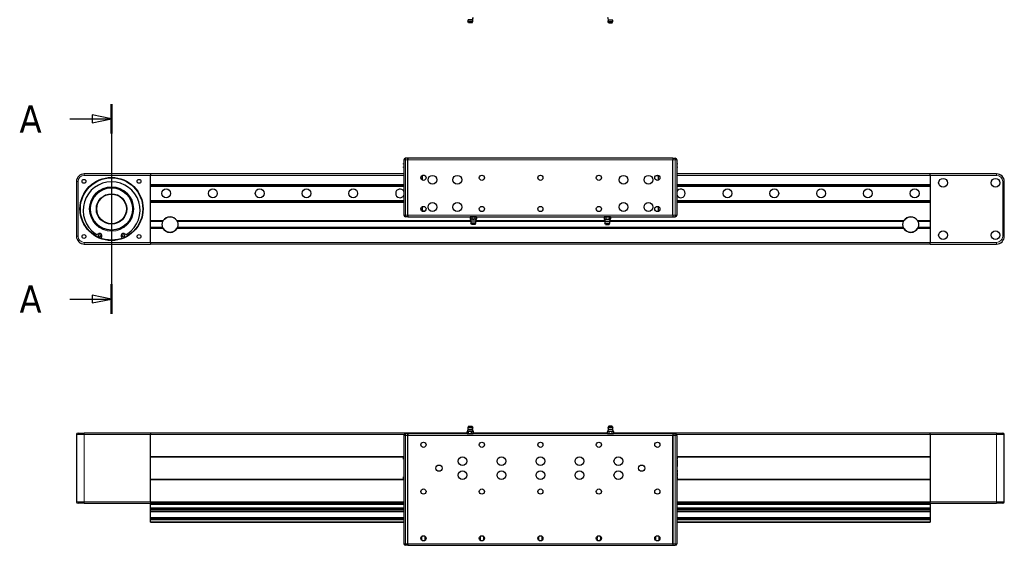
# Model space of a CAD drawing. Header units: millimetres. Extents: x 0 to 4200, y 0 to 2970.
# Tile 4 of 6: x 1301 to 2564, y 1591 to 2266. Entities that reach past the tile are written whole.
import ezdxf

# ---------------------------------------------------------------- set-up
doc = ezdxf.new("R2010")
doc.units = ezdxf.units.MM
doc.header["$LTSCALE"] = 7
for name, color, linetype, lineweight in [('Linea di sezione (ISO)', 7, 'Continuous', 25), ('Visibile (ISO)', 7, 'Continuous', 25), ('Visibile sottile (ISO)', 7, 'Continuous', 13)]:
    doc.layers.add(name, color=color, linetype=linetype, lineweight=lineweight)
doc.styles.add('Etichetta testo (ISO)', font='tahoma.ttf')

# ---------------------------------------------------------------- blocks, each defined once
blk = doc.blocks.new('SezioneConv2d0')
at = {"layer": 'Linea di sezione (ISO)', "linetype": 'Continuous'}
for p, q in [((141.87, 215.71), (141.87, 188.85)), ((136.52, 213.83), (139.37, 213.83)), ((141.87, 213.83), (139.37, 214.33)), ((139.37, 214.33), (139.37, 213.33)), ((139.37, 213.83), (141.87, 213.83)), ((139.37, 213.33), (141.87, 213.83)), ((136.52, 190.73), (139.37, 190.73)), ((141.87, 190.73), (139.37, 191.23)), ((139.37, 191.23), (139.37, 190.23)), ((139.37, 190.73), (141.87, 190.73)), ((139.37, 190.23), (141.87, 190.73))]:
    blk.add_line(p, q, dxfattribs=at)
at = {"layer": 'Linea di sezione (ISO)', "linetype": 'Continuous', "lineweight": 50}
for p, q in [((141.87, 215.71), (141.87, 211.94)), ((141.87, 192.62), (141.87, 188.85))]:
    blk.add_line(p, q, dxfattribs=at)
at = {"layer": 'Linea di sezione (ISO)', "linetype": 'Continuous', "flags": 128}
for points in [[(139.37, 213.33), (141.87, 213.83), (139.37, 214.33), (139.37, 213.33)], [(139.37, 190.23), (141.87, 190.73), (139.37, 191.23), (139.37, 190.23)]]:
    blk.add_lwpolyline(points, dxfattribs=at)
at = {"layer": 'Linea di sezione (ISO)'}
for points in [[(139.37, 213.33), (141.87, 213.83), (139.37, 214.33), (139.37, 213.33)], [(139.37, 190.23), (141.87, 190.73), (139.37, 191.23), (139.37, 190.23)]]:
    blk.add_solid(points, dxfattribs=at)
at = {"layer": 'Linea di sezione (ISO)', "char_height": 3.5, "attachment_point": 7, "style": 'Etichetta testo (ISO)'}
for insert in [(130.07, 212.08), (130.07, 188.98)]:
    blk.add_mtext('A', dxfattribs=dict(at, insert=insert))

msp = doc.modelspace()

# ---------------------------------------------------------------- linework, layer by layer
at = {"layer": 'Visibile (ISO)'}
for p, q in [((1881.9, 2263), (1875.5, 2263)), ((1876.5, 2261.3), (1875.5, 2263)), ((1881.4, 2265.5), (1876.1, 2265.5)), ((1881, 2261.3), (1876.5, 2261.3)), ((1881, 2261.3), (1881.9, 2263)), ((2055.4, 2263), (2061.8, 2263)), ((2056.4, 2261.3), (2055.4, 2263)), ((2056, 2265.5), (2061.3, 2265.5)), ((2056.4, 2261.3), (2060.9, 2261.3)), ((2060.9, 2261.3), (2061.8, 2263)), ((1793.7, 2085.8), (1793.7, 2014.8)), ((1798.7, 2087.8), (1795.7, 2087.8)), ((2138.7, 2087.8), (1798.7, 2087.8)), ((1798.7, 2085.8), (1798.7, 2087.8)), ((1798.7, 2087.8), (1798.7, 2085.8)), ((1798.7, 2014.8), (1798.7, 2085.8)), ((1798.7, 2014.8), (1798.7, 2085.8)), ((2138.7, 2087.8), (2138.7, 2085.8)), ((2138.7, 2087.8), (2141.7, 2087.8)), ((2138.7, 2087.8), (2138.7, 2085.8)), ((2138.7, 2014.8), (2138.7, 2085.8)), ((2138.7, 2014.8), (2138.7, 2085.8)), ((2143.7, 2085.8), (2143.7, 2014.8)), ((1793.7, 2081.3), (1793.2, 2081.3)), ((1793.2, 2080.4), (1793.2, 2081.3)), ((1793.7, 2080.4), (1793.2, 2080.4)), ((1793.7, 2076.7), (1793.2, 2076.7)), ((1793.2, 2075.8), (1793.2, 2076.7)), ((1793.7, 2075.8), (1793.2, 2075.8)), ((2143.7, 2081.3), (2144.2, 2081.3)), ((2143.7, 2080.4), (2144.2, 2080.4)), ((2143.7, 2076.7), (2144.2, 2076.7)), ((2143.7, 2075.8), (2144.2, 2075.8)), ((2144.2, 2081.3), (2144.2, 2080.4)), ((2144.2, 2076.7), (2144.2, 2075.8)), ((1468.7, 2067.8), (1383.7, 2067.8)), ((1468.7, 2067.8), (1468.7, 2065.8)), ((1793.7, 2067.8), (1468.7, 2067.8)), ((1468.7, 2067.8), (1468.7, 2065.8)), ((1468.7, 2054.3), (1468.7, 2065.8)), ((1468.7, 2054.3), (1468.7, 2065.8)), ((1817.3, 2065.8), (1817.3, 2065.8)), ((1820.1, 2065.8), (1817.3, 2065.8)), ((1817.3, 2059.8), (1817.3, 2065.8)), ((2117.3, 2065.8), (2120.1, 2065.8)), ((2120.1, 2065.8), (2120.1, 2065.8)), ((2120.1, 2059.8), (2120.1, 2065.8)), ((2468.7, 2067.8), (2143.7, 2067.8)), ((2468.7, 2065.8), (2468.7, 2067.8)), ((2553.7, 2067.8), (2468.7, 2067.8)), ((2468.7, 2065.8), (2468.7, 2067.8)), ((2468.7, 2065.8), (2468.7, 2054.3)), ((2468.7, 2065.8), (2468.7, 2054.3)), ((1373.7, 2057.8), (1373.7, 1987.8)), ((1468.7, 2054.3), (1793.7, 2054.3)), ((1468.7, 2052.6), (1468.7, 2054.3)), ((1468.7, 2052.6), (1793.7, 2052.6)), ((1468.7, 2052.1), (1468.7, 2052.6)), ((1468.7, 2052.1), (1793.7, 2052.1)), ((1468.7, 2033.5), (1468.7, 2052.1)), ((2143.7, 2054.3), (2468.7, 2054.3)), ((2143.7, 2052.6), (2468.7, 2052.6)), ((2143.7, 2052.1), (2468.7, 2052.1)), ((2468.7, 2054.3), (2468.7, 2052.6)), ((2468.7, 2052.6), (2468.7, 2052.1)), ((2468.7, 2052.1), (2468.7, 2033.5)), ((2563.7, 1987.8), (2563.7, 2057.8)), ((1468.7, 2033.5), (1793.7, 2033.5)), ((1468.7, 2033), (1468.7, 2033.5)), ((2143.7, 2033.5), (2468.7, 2033.5)), ((2468.7, 2033.5), (2468.7, 2033)), ((1468.7, 2031.3), (1468.7, 2033)), ((1468.7, 2033), (1793.7, 2033)), ((1468.7, 1979.8), (1468.7, 2031.3)), ((1468.7, 2007.8), (1468.7, 2031.3)), ((1468.7, 2031.3), (1793.7, 2031.3)), ((1817.3, 2019.8), (1817.3, 2025.8)), ((2120.1, 2019.8), (2120.1, 2025.8)), ((2143.7, 2033), (2468.7, 2033)), ((2143.7, 2031.3), (2468.7, 2031.3)), ((2468.7, 2033), (2468.7, 2031.3)), ((2468.7, 2031.3), (2468.7, 1979.8)), ((2468.7, 2031.3), (2468.7, 2007.8)), ((1798.7, 2012.8), (1795.7, 2012.8)), ((1798.7, 2012.8), (1798.7, 2014.8)), ((1798.7, 2014.8), (1798.7, 2012.8)), ((1798.7, 2012.8), (2138.7, 2012.8)), ((1820.1, 2019.8), (1817.3, 2019.8)), ((1817.3, 2019.8), (1817.3, 2019.8)), ((1879.2, 2012.8), (1878.6, 2012.5)), ((1878.6, 2012.5), (1878.6, 2010.1)), ((1879.2, 2009.8), (1878.6, 2010.1)), ((1886.2, 2009.8), (1879.1, 2009.8)), ((1880.7, 2012.5), (1880.7, 2010.1)), ((1884.7, 2012.5), (1884.7, 2010.1)), ((1886.2, 2012.8), (1886.7, 2012.5)), ((1886.2, 2009.8), (1886.7, 2010.1)), ((1886.7, 2012.5), (1886.7, 2010.1)), ((2051.2, 2012.8), (2050.6, 2012.5)), ((2050.6, 2012.5), (2050.6, 2010.1)), ((2051.2, 2009.8), (2050.6, 2010.1)), ((2051.1, 2009.8), (2058.2, 2009.8)), ((2052.7, 2012.5), (2052.7, 2010.1)), ((2056.7, 2012.5), (2056.7, 2010.1)), ((2058.2, 2012.8), (2058.7, 2012.5)), ((2058.2, 2009.8), (2058.7, 2010.1)), ((2058.7, 2012.5), (2058.7, 2010.1)), ((2117.3, 2019.8), (2120.1, 2019.8)), ((2120.1, 2019.8), (2120.1, 2019.8)), ((2138.7, 2014.8), (2138.7, 2012.8)), ((2138.7, 2014.8), (2138.7, 2012.8)), ((2138.7, 2012.8), (2141.7, 2012.8)), ((1484.5, 2006.8), (1468.7, 2006.8)), ((1484.5, 1998.8), (1468.7, 1998.8)), ((1468.7, 1979.8), (1468.7, 1997.8)), ((1879.7, 2006.8), (1502.9, 2006.8)), ((2434.5, 1998.8), (1502.9, 1998.8)), ((1885.9, 2004.7), (1879.4, 2004.7)), ((1880.4, 2003), (1879.4, 2004.7)), ((1885.4, 2007.2), (1880, 2007.2)), ((1885, 2003), (1880.4, 2003)), ((1885, 2003), (1885.9, 2004.7)), ((2051.7, 2006.8), (1885.6, 2006.8)), ((2051.4, 2004.7), (2057.9, 2004.7)), ((2052.4, 2003), (2051.4, 2004.7)), ((2052, 2007.2), (2057.4, 2007.2)), ((2052.4, 2003), (2057, 2003)), ((2057, 2003), (2057.9, 2004.7)), ((2434.5, 2006.8), (2057.6, 2006.8)), ((2468.7, 2006.8), (2452.9, 2006.8)), ((2468.7, 1998.8), (2452.9, 1998.8)), ((2468.7, 1997.8), (2468.7, 1979.8)), ((1405.2, 1985.1), (1406.2, 1987.3)), ((1431.2, 1987.3), (1432.2, 1985.1)), ((1383.7, 1977.8), (1468.7, 1977.8)), ((1468.7, 1979.8), (1468.7, 1977.8)), ((1468.7, 1979.8), (1468.7, 1977.8)), ((2468.7, 1977.8), (1468.7, 1977.8)), ((2468.7, 1977.8), (2468.7, 1979.8)), ((2468.7, 1977.8), (2468.7, 1979.8)), ((2468.7, 1977.8), (2553.7, 1977.8)), ((1876.5, 1744.2), (1875.5, 1742.5)), ((1876.5, 1744.2), (1881, 1744.2)), ((1881, 1744.2), (1881.9, 1742.5)), ((2056.4, 1744.2), (2055.4, 1742.5)), ((2060.9, 1744.2), (2056.4, 1744.2)), ((2060.9, 1744.2), (2061.8, 1742.5)), ((1373.7, 1733.4), (1373.7, 1647.4)), ((1375.7, 1735.4), (1383.7, 1735.4)), ((1468.7, 1735.4), (1383.7, 1735.4)), ((1468.7, 1735.4), (1468.7, 1733.4)), ((1874.6, 1735.4), (1468.7, 1735.4)), ((1468.7, 1735.4), (1468.7, 1733.4)), ((1468.7, 1647.4), (1468.7, 1733.4)), ((1468.7, 1705.4), (1468.7, 1733.4)), ((1793.7, 1732.4), (1793.7, 1593.4)), ((1798.7, 1734.4), (1795.7, 1734.4)), ((2138.7, 1734.4), (1798.7, 1734.4)), ((1798.7, 1732.4), (1798.7, 1734.4)), ((1798.7, 1734.4), (1798.7, 1732.4)), ((1798.7, 1593.4), (1798.7, 1732.4)), ((1798.7, 1593.4), (1798.7, 1732.4)), ((1875.2, 1737.4), (1874.6, 1737.1)), ((1874.6, 1734.7), (1874.6, 1737.1)), ((1875.2, 1734.4), (1874.6, 1734.7)), ((1875.6, 1737.4), (1875.2, 1737.4)), ((1875.5, 1742.5), (1881.9, 1742.5)), ((1875.6, 1737.4), (1875.7, 1737.4)), ((1878.6, 1737.4), (1875.7, 1737.4)), ((1876.1, 1740), (1881.4, 1740)), ((1876.7, 1734.7), (1876.7, 1737.1)), ((1878.6, 1737.4), (1878.7, 1737.4)), ((1878.7, 1737.4), (1882.2, 1737.4)), ((1880.7, 1734.7), (1880.7, 1737.1)), ((1882.2, 1737.4), (1882.7, 1737.1)), ((1882.2, 1734.4), (1882.7, 1734.7)), ((1882.7, 1734.7), (1882.7, 1737.1)), ((2054.6, 1735.4), (1882.7, 1735.4)), ((2055.2, 1737.4), (2054.6, 1737.1)), ((2054.6, 1734.7), (2054.6, 1737.1)), ((2055.2, 1734.4), (2054.6, 1734.7)), ((2058.6, 1737.4), (2055.1, 1737.4)), ((2061.8, 1742.5), (2055.4, 1742.5)), ((2061.3, 1740), (2056, 1740)), ((2056.7, 1734.7), (2056.7, 1737.1)), ((2058.7, 1737.4), (2058.6, 1737.4)), ((2061.7, 1737.4), (2058.7, 1737.4)), ((2060.7, 1734.7), (2060.7, 1737.1)), ((2062.2, 1737.4), (2061.7, 1737.4)), ((2061.7, 1737.4), (2061.7, 1737.4)), ((2062.2, 1737.4), (2062.7, 1737.1)), ((2062.2, 1734.4), (2062.7, 1734.7)), ((2062.7, 1734.7), (2062.7, 1737.1)), ((2468.7, 1735.4), (2062.7, 1735.4)), ((2138.7, 1734.4), (2138.7, 1732.4)), ((2138.7, 1734.4), (2141.7, 1734.4)), ((2138.7, 1734.4), (2138.7, 1732.4)), ((2138.7, 1732.4), (2138.7, 1593.4)), ((2138.7, 1593.4), (2138.7, 1732.4)), ((2143.7, 1732.4), (2143.7, 1593.4)), ((2468.7, 1733.4), (2468.7, 1735.4)), ((2553.7, 1735.4), (2468.7, 1735.4)), ((2468.7, 1733.4), (2468.7, 1735.4)), ((2468.7, 1733.4), (2468.7, 1647.4)), ((2468.7, 1733.4), (2468.7, 1705.4)), ((2553.7, 1735.4), (2561.7, 1735.4)), ((2563.7, 1647.4), (2563.7, 1733.4)), ((1793.2, 1704.9), (1468.7, 1704.9)), ((1793.7, 1705.4), (1793.2, 1705.4)), ((1793.2, 1701.8), (1793.2, 1705.4)), ((2143.7, 1705.4), (2144.2, 1705.4)), ((2144.2, 1705.4), (2144.2, 1701.8)), ((2468.7, 1704.9), (2144.2, 1704.9)), ((1793.7, 1701.8), (1793.2, 1701.8)), ((2143.7, 1701.8), (2144.2, 1701.8)), ((2143.7, 1700.5), (2144.2, 1700.5)), ((2143.7, 1699.7), (2144.2, 1699.7)), ((2143.7, 1698.1), (2144.2, 1698.1)), ((2143.7, 1696.6), (2144.2, 1696.6)), ((2143.7, 1695.7), (2144.2, 1695.7)), ((2143.7, 1693.1), (2144.2, 1693.1)), ((2143.7, 1692.3), (2144.2, 1692.3)), ((2144.2, 1700.5), (2144.2, 1699.7)), ((2144.2, 1699.7), (2144.2, 1698.1)), ((2144.2, 1698.1), (2144.2, 1696.6)), ((2144.2, 1696.6), (2144.2, 1695.7)), ((2144.2, 1695.7), (2144.2, 1693.1)), ((2144.2, 1693.1), (2144.2, 1692.3)), ((2143.7, 1690.5), (2144.2, 1690.5)), ((2143.7, 1688), (2144.2, 1688)), ((2143.7, 1688), (2144.2, 1688)), ((2143.7, 1686.4), (2144.2, 1686.4)), ((2143.7, 1685.5), (2144.2, 1685.5)), ((2143.7, 1685.5), (2144.2, 1685.5)), ((2143.7, 1684.7), (2144.2, 1684.7)), ((2143.7, 1683.9), (2144.2, 1683.9)), ((2143.7, 1682.3), (2144.2, 1682.3)), ((2143.7, 1680.8), (2144.2, 1680.8)), ((2143.7, 1679.9), (2144.2, 1679.9)), ((2144.2, 1688), (2144.2, 1690.5)), ((2144.2, 1688), (2144.2, 1686.4)), ((2144.2, 1686.4), (2144.2, 1685.5)), ((2144.2, 1684.7), (2144.2, 1683.9)), ((2144.2, 1683.9), (2144.2, 1682.3)), ((2144.2, 1682.3), (2144.2, 1680.8)), ((2144.2, 1680.8), (2144.2, 1679.9)), ((1468.7, 1675.9), (1793.2, 1675.9)), ((1468.7, 1647.4), (1468.7, 1675.4)), ((1793.7, 1679.1), (1793.2, 1679.1)), ((1793.2, 1675.4), (1793.2, 1679.1)), ((1793.7, 1675.4), (1793.2, 1675.4)), ((2143.7, 1679.1), (2144.2, 1679.1)), ((2143.7, 1675.4), (2144.2, 1675.4)), ((2144.2, 1679.1), (2144.2, 1675.4)), ((2144.2, 1675.9), (2468.7, 1675.9)), ((2468.7, 1675.4), (2468.7, 1647.4)), ((1383.7, 1645.4), (1375.7, 1645.4)), ((1383.7, 1645.4), (1468.7, 1645.4)), ((1468.7, 1647.4), (1468.7, 1645.4)), ((1468.7, 1647.4), (1468.7, 1645.4)), ((1793.7, 1645.4), (1468.7, 1645.4)), ((1468.7, 1644.2), (1468.7, 1645.4)), ((1468.7, 1644.2), (1793.7, 1644.2)), ((1468.7, 1639.5), (1468.7, 1644.2)), ((2468.7, 1645.4), (2143.7, 1645.4)), ((2143.7, 1644.2), (2468.7, 1644.2)), ((2468.7, 1645.4), (2468.7, 1647.4)), ((2468.7, 1645.4), (2468.7, 1647.4)), ((2468.7, 1645.4), (2553.7, 1645.4)), ((2468.7, 1645.4), (2468.7, 1644.2)), ((2468.7, 1644.2), (2468.7, 1639.5)), ((2561.7, 1645.4), (2553.7, 1645.4)), ((1468.7, 1639.5), (1793.7, 1639.5)), ((1468.7, 1638.6), (1468.7, 1639.5)), ((1468.7, 1638.6), (1793.7, 1638.6)), ((1468.7, 1637.2), (1468.7, 1638.6)), ((1468.7, 1637.2), (1793.7, 1637.2)), ((1468.7, 1635.2), (1468.7, 1637.2)), ((1468.7, 1635.2), (1793.7, 1635.2)), ((1468.7, 1634.7), (1468.7, 1635.2)), ((1468.7, 1634.7), (1793.7, 1634.7)), ((1468.7, 1627), (1468.7, 1634.7)), ((2143.7, 1639.5), (2468.7, 1639.5)), ((2143.7, 1638.6), (2468.7, 1638.6)), ((2143.7, 1637.2), (2468.7, 1637.2)), ((2143.7, 1635.2), (2468.7, 1635.2)), ((2143.7, 1634.7), (2468.7, 1634.7)), ((2468.7, 1639.5), (2468.7, 1638.6)), ((2468.7, 1638.6), (2468.7, 1637.2)), ((2468.7, 1637.2), (2468.7, 1635.2)), ((2468.7, 1635.2), (2468.7, 1634.7)), ((2468.7, 1634.7), (2468.7, 1627)), ((1468.7, 1627), (1793.7, 1627)), ((1468.7, 1626.4), (1468.7, 1627)), ((1468.7, 1626.4), (1793.7, 1626.4)), ((1468.7, 1624.5), (1468.7, 1626.4)), ((1468.7, 1624.5), (1793.7, 1624.5)), ((1468.7, 1621.7), (1468.7, 1624.5)), ((1468.7, 1621.7), (1793.7, 1621.7)), ((1468.7, 1621.2), (1468.7, 1621.7)), ((1468.7, 1621.2), (1793.7, 1621.2)), ((2143.7, 1627), (2468.7, 1627)), ((2143.7, 1626.4), (2468.7, 1626.4)), ((2143.7, 1624.5), (2468.7, 1624.5)), ((2143.7, 1621.7), (2468.7, 1621.7)), ((2143.7, 1621.2), (2468.7, 1621.2)), ((2468.7, 1627), (2468.7, 1626.4)), ((2468.7, 1626.4), (2468.7, 1624.5)), ((2468.7, 1624.5), (2468.7, 1621.7)), ((2468.7, 1621.7), (2468.7, 1621.2)), ((1798.7, 1591.4), (1795.7, 1591.4)), ((1798.7, 1591.4), (1798.7, 1593.4)), ((1798.7, 1593.4), (1798.7, 1591.4)), ((1798.7, 1591.4), (2138.7, 1591.4)), ((2138.7, 1593.4), (2138.7, 1591.4)), ((2138.7, 1593.4), (2138.7, 1591.4)), ((2138.7, 1591.4), (2141.7, 1591.4))]:
    msp.add_line(p, q, dxfattribs=at)
for centre, radius in [((1418.7, 2022.8), 40.5), ((1418.7, 2022.8), 40), ((1383.3, 2058.2), 2.46), ((1454, 2058.2), 2.46), ((1818.7, 2062.8), 3.32), ((1830.2, 2060.3), 5.6), ((1830.2, 2060.3), 5.6), ((1862.2, 2060.3), 5.6), ((1862.2, 2060.3), 5.6), ((1893.7, 2062.8), 3.32), ((1968.7, 2062.8), 3.32), ((2043.7, 2062.8), 3.32), ((2075.2, 2060.3), 5.6), ((2075.2, 2060.3), 5.6), ((2107.2, 2060.3), 5.6), ((2107.2, 2060.3), 5.6), ((2118.7, 2062.8), 3.32), ((2485.1, 2056.4), 5.6), ((2552.3, 2056.4), 5.6), ((1418.7, 2022.8), 27.5), ((1418.7, 2022.8), 27), ((1488.7, 2042.8), 5.6), ((1488.7, 2042.8), 5.6), ((1548.7, 2042.8), 5.6), ((1548.7, 2042.8), 5.6), ((1608.7, 2042.8), 5.6), ((1608.7, 2042.8), 5.6), ((1668.7, 2042.8), 5.6), ((1668.7, 2042.8), 5.6), ((1728.7, 2042.8), 5.6), ((1728.7, 2042.8), 5.6), ((2208.7, 2042.8), 5.6), ((2208.7, 2042.8), 5.6), ((2268.7, 2042.8), 5.6), ((2268.7, 2042.8), 5.6), ((2328.7, 2042.8), 5.6), ((2328.7, 2042.8), 5.6), ((2388.7, 2042.8), 5.6), ((2388.7, 2042.8), 5.6), ((2448.7, 2042.8), 5.6), ((2448.7, 2042.8), 5.6), ((1418.7, 2022.8), 19.5), ((1418.7, 2022.8), 19), ((1818.7, 2022.8), 3.32), ((1830.2, 2025.3), 5.6), ((1830.2, 2025.3), 5.6), ((1862.2, 2025.3), 5.6), ((1862.2, 2025.3), 5.6), ((1893.7, 2022.8), 3.32), ((1968.7, 2022.8), 3.32), ((2043.7, 2022.8), 3.32), ((2075.2, 2025.3), 5.6), ((2075.2, 2025.3), 5.6), ((2107.2, 2025.3), 5.6), ((2107.2, 2025.3), 5.6), ((2118.7, 2022.8), 3.32), ((1493.7, 2002.8), 10), ((2443.7, 2002.8), 10), ((1383.3, 1987.4), 2.46), ((1403.4, 1988.5), 1.5), ((1433.9, 1988.5), 1.5), ((1454, 1987.4), 2.46), ((2485.1, 1989.2), 5.6), ((2552.3, 1989.2), 5.6), ((1818.7, 1720.4), 3.32), ((1893.7, 1720.4), 3.32), ((1968.7, 1720.4), 3.32), ((2043.7, 1720.4), 3.32), ((2118.7, 1720.4), 3.32), ((1868.7, 1699.4), 5.6), ((1868.7, 1699.4), 5.6), ((1918.7, 1699.4), 5.6), ((1918.7, 1699.4), 5.6), ((1968.7, 1699.4), 5.6), ((1968.7, 1699.4), 5.6), ((2018.7, 1699.4), 5.6), ((2018.7, 1699.4), 5.6), ((2068.7, 1699.4), 5.6), ((2068.7, 1699.4), 5.6), ((1838.7, 1690.4), 4), ((2098.7, 1690.4), 4), ((1868.7, 1681.4), 5.6), ((1868.7, 1681.4), 5.6), ((1918.7, 1681.4), 5.6), ((1918.7, 1681.4), 5.6), ((1968.7, 1681.4), 5.6), ((1968.7, 1681.4), 5.6), ((2018.7, 1681.4), 5.6), ((2018.7, 1681.4), 5.6), ((2068.7, 1681.4), 5.6), ((2068.7, 1681.4), 5.6), ((1818.7, 1660.4), 3.32), ((1893.7, 1660.4), 3.32), ((1968.7, 1660.4), 3.32), ((2043.7, 1660.4), 3.32), ((2118.7, 1660.4), 3.32), ((1818.7, 1600.4), 3.32), ((1893.7, 1600.4), 3.32), ((1968.7, 1600.4), 3.32), ((2043.7, 1600.4), 3.32), ((2118.7, 1600.4), 3.32)]:
    msp.add_circle(centre, radius, dxfattribs=at)
for centre, radius, start, end in [((1878.7, 2263.6), 3.25, 144.6254, 190.6387), ((1887.4, 2265), 6, 148.6687, 174.773), ((1878.7, 2263.6), 3.25, 349.3613, 35.3746), ((2050, 2265), 6, 5.227, 31.3313), ((2058.6, 2263.6), 3.25, 144.6254, 190.6387), ((2058.6, 2263.6), 3.25, 349.3613, 35.3746), ((1795.7, 2085.8), 2, 90, 180), ((2141.7, 2085.8), 2, 0, 90), ((1383.7, 2057.8), 10, 90, 180), ((2553.7, 2057.8), 10, 0, 90), ((1418.7, 2021.1), 36.5, 304.221, 235.779), ((1788.7, 2042.8), 5.6, 26.7655, 333.2345), ((1788.7, 2042.8), 5.6, 26.7655, 333.2345), ((2148.7, 2042.8), 5.6, 206.7655, 153.2345), ((2148.7, 2042.8), 5.6, 206.7655, 153.2345), ((1493.7, 2002.8), 10, 30, 150), ((1795.7, 2014.8), 2, 180, 270), ((1874, 2006.7), 6, 5.227, 31.3313), ((1891.4, 2006.7), 6, 148.6687, 174.773), ((2046, 2006.7), 6, 5.227, 31.3313), ((2063.4, 2006.7), 6, 148.6687, 174.773), ((2141.7, 2014.8), 2, 270, 0), ((2443.7, 2002.8), 10, 30, 150), ((1493.7, 2002.8), 10, 210, 330), ((1882.6, 2005.3), 3.25, 144.6254, 190.6387), ((1882.7, 2005.3), 3.25, 349.3613, 35.3746), ((2054.6, 2005.3), 3.25, 144.6254, 190.6387), ((2054.7, 2005.3), 3.25, 349.3613, 35.3746), ((2443.7, 2002.8), 10, 210, 330), ((1383.7, 1987.8), 10, 180, 270), ((1399.8, 1993.4), 3, 235.779, 306.7369), ((1403.4, 1988.5), 3, 336.0025, 126.7369), ((1433.9, 1988.5), 3, 53.2631, 203.9975), ((1437.5, 1993.4), 3, 233.2631, 304.221), ((2553.7, 1987.8), 10, 270, 0), ((1375.7, 1733.4), 2, 90, 180), ((1795.7, 1732.4), 2, 90, 180), ((1870.1, 1740.6), 6, 328.6687, 354.773), ((1878.7, 1741.9), 3.25, 169.3613, 215.3746), ((1878.7, 1741.9), 3.25, 324.6254, 10.6387), ((1887.4, 1740.6), 6, 185.227, 211.3313), ((2050, 1740.6), 6, 328.6687, 354.773), ((2058.6, 1741.9), 3.25, 169.3613, 215.3746), ((2058.6, 1741.9), 3.25, 324.6254, 10.6387), ((2067.3, 1740.6), 6, 185.227, 211.3313), ((2141.7, 1732.4), 2, 0, 90), ((2561.7, 1733.4), 2, 0, 90), ((1375.7, 1647.4), 2, 180, 270), ((2561.7, 1647.4), 2, 270, 0), ((1795.7, 1593.4), 2, 180, 270), ((2141.7, 1593.4), 2, 270, 0)]:
    msp.add_arc(centre, radius, start, end, dxfattribs=at)
for points in [[(1879.6, 2012.8), (1879.2, 2012.8), (1878.6, 2012.5)], [(1878.6, 2010.1), (1879.2, 2009.8), (1879.6, 2009.8)], [(1880.7, 2012.5), (1880.1, 2012.8), (1879.7, 2012.8)], [(1879.7, 2009.8), (1880.1, 2009.8), (1880.7, 2010.1)], [(1882.6, 2012.8), (1881.7, 2012.8), (1880.7, 2012.5)], [(1880.7, 2010.1), (1881.7, 2009.8), (1882.6, 2009.8)], [(1884.7, 2012.5), (1883.7, 2012.8), (1882.7, 2012.8)], [(1882.7, 2009.8), (1883.7, 2009.8), (1884.7, 2010.1)], [(1885.7, 2012.8), (1885.2, 2012.8), (1884.7, 2012.5)], [(1884.7, 2010.1), (1885.2, 2009.8), (1885.7, 2009.8)], [(1886.7, 2012.5), (1886.2, 2012.8), (1885.7, 2012.8)], [(1885.7, 2009.8), (1886.2, 2009.8), (1886.7, 2010.1)], [(2051.6, 2012.8), (2051.2, 2012.8), (2050.6, 2012.5)], [(2050.6, 2010.1), (2051.2, 2009.8), (2051.6, 2009.8)], [(2052.7, 2012.5), (2052.1, 2012.8), (2051.7, 2012.8)], [(2051.7, 2009.8), (2052.1, 2009.8), (2052.7, 2010.1)], [(2054.6, 2012.8), (2053.7, 2012.8), (2052.7, 2012.5)], [(2052.7, 2010.1), (2053.7, 2009.8), (2054.6, 2009.8)], [(2056.7, 2012.5), (2055.7, 2012.8), (2054.7, 2012.8)], [(2054.7, 2009.8), (2055.7, 2009.8), (2056.7, 2010.1)], [(2057.7, 2012.8), (2057.2, 2012.8), (2056.7, 2012.5)], [(2056.7, 2010.1), (2057.2, 2009.8), (2057.7, 2009.8)], [(2058.7, 2012.5), (2058.2, 2012.8), (2057.7, 2012.8)], [(2057.7, 2009.8), (2058.2, 2009.8), (2058.7, 2010.1)], [(1875.6, 1737.4), (1875.2, 1737.4), (1874.6, 1737.1)], [(1874.6, 1734.7), (1875.2, 1734.4), (1875.6, 1734.4)], [(1876.7, 1737.1), (1876.1, 1737.4), (1875.7, 1737.4)], [(1875.7, 1734.4), (1876.1, 1734.4), (1876.7, 1734.7)], [(1878.6, 1737.4), (1877.7, 1737.4), (1876.7, 1737.1)], [(1876.7, 1734.7), (1877.7, 1734.4), (1878.6, 1734.4)], [(1880.7, 1737.1), (1879.7, 1737.4), (1878.7, 1737.4)], [(1878.7, 1734.4), (1879.7, 1734.4), (1880.7, 1734.7)], [(1881.7, 1737.4), (1881.2, 1737.4), (1880.7, 1737.1)], [(1880.7, 1734.7), (1881.2, 1734.4), (1881.7, 1734.4)], [(1882.7, 1737.1), (1882.2, 1737.4), (1881.7, 1737.4)], [(1881.7, 1734.4), (1882.2, 1734.4), (1882.7, 1734.7)], [(2055.6, 1737.4), (2055.2, 1737.4), (2054.6, 1737.1)], [(2054.6, 1734.7), (2055.2, 1734.4), (2055.6, 1734.4)], [(2056.7, 1737.1), (2056.1, 1737.4), (2055.7, 1737.4)], [(2055.7, 1734.4), (2056.1, 1734.4), (2056.7, 1734.7)], [(2058.6, 1737.4), (2057.7, 1737.4), (2056.7, 1737.1)], [(2056.7, 1734.7), (2057.7, 1734.4), (2058.6, 1734.4)], [(2060.7, 1737.1), (2059.7, 1737.4), (2058.7, 1737.4)], [(2058.7, 1734.4), (2059.7, 1734.4), (2060.7, 1734.7)], [(2061.7, 1737.4), (2061.2, 1737.4), (2060.7, 1737.1)], [(2060.7, 1734.7), (2061.2, 1734.4), (2061.7, 1734.4)], [(2062.7, 1737.1), (2062.2, 1737.4), (2061.7, 1737.4)], [(2061.7, 1734.4), (2062.2, 1734.4), (2062.7, 1734.7)]]:
    msp.add_rational_spline(points, [1, 1.03575377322, 1], degree=2, dxfattribs=at)
for points, knots in [([(1816.9, 1603.2), (1816.8, 1603.1), (1816.8, 1603), (1816.6, 1602.5), (1816.4, 1602.1), (1816.3, 1601.3), (1816.3, 1600.8), (1816.3, 1600), (1816.3, 1599.6), (1816.4, 1598.8), (1816.6, 1598.4), (1816.8, 1597.9), (1816.8, 1597.8), (1816.9, 1597.6)], [0.7460028, 0.7460028, 0.7460028, 0.7460028, 0.7882449, 0.7882449, 0.9074027, 0.9074027, 1.0265606, 1.0265606, 1.1457184, 1.1457184, 1.2648763, 1.2648763, 1.3071183, 1.3071183, 1.3071183, 1.3071183]), ([(1820.5, 1597.6), (1820.5, 1597.8), (1820.6, 1597.9), (1820.8, 1598.4), (1820.9, 1598.8), (1821.1, 1599.6), (1821.1, 1600), (1821.1, 1600.4), (1821.1, 1600.8), (1821.1, 1601.3), (1820.9, 1602.1), (1820.8, 1602.5), (1820.6, 1603), (1820.5, 1603.1), (1820.5, 1603.2)], [-0.2805578, -0.2805578, -0.2805578, -0.2805578, -0.2383157, -0.2383157, -0.1191578, -0.1191578, 0, 0, 0, 0.1191578, 0.1191578, 0.2383157, 0.2383157, 0.2805578, 0.2805578, 0.2805578, 0.2805578]), ([(1891.9, 1603.2), (1891.8, 1603.1), (1891.8, 1603), (1891.6, 1602.5), (1891.4, 1602.1), (1891.3, 1601.3), (1891.3, 1600.8), (1891.3, 1600), (1891.3, 1599.6), (1891.4, 1598.8), (1891.6, 1598.4), (1891.8, 1597.9), (1891.8, 1597.8), (1891.9, 1597.6)], [0.7460028, 0.7460028, 0.7460028, 0.7460028, 0.7882449, 0.7882449, 0.9074027, 0.9074027, 1.0265606, 1.0265606, 1.1457184, 1.1457184, 1.2648763, 1.2648763, 1.3071183, 1.3071183, 1.3071183, 1.3071183]), ([(1895.5, 1597.6), (1895.5, 1597.8), (1895.6, 1597.9), (1895.8, 1598.4), (1895.9, 1598.8), (1896.1, 1599.6), (1896.1, 1600), (1896.1, 1600.4), (1896.1, 1600.8), (1896.1, 1601.3), (1895.9, 1602.1), (1895.8, 1602.5), (1895.6, 1603), (1895.5, 1603.1), (1895.5, 1603.2)], [-0.2805578, -0.2805578, -0.2805578, -0.2805578, -0.2383157, -0.2383157, -0.1191578, -0.1191578, 0, 0, 0, 0.1191578, 0.1191578, 0.2383157, 0.2383157, 0.2805578, 0.2805578, 0.2805578, 0.2805578]), ([(1966.9, 1603.2), (1966.8, 1603.1), (1966.8, 1603), (1966.6, 1602.5), (1966.4, 1602.1), (1966.3, 1601.3), (1966.3, 1600.8), (1966.3, 1600), (1966.3, 1599.6), (1966.4, 1598.8), (1966.6, 1598.4), (1966.8, 1597.9), (1966.8, 1597.8), (1966.9, 1597.6)], [0.7460028, 0.7460028, 0.7460028, 0.7460028, 0.7882449, 0.7882449, 0.9074027, 0.9074027, 1.0265606, 1.0265606, 1.1457184, 1.1457184, 1.2648763, 1.2648763, 1.3071183, 1.3071183, 1.3071183, 1.3071183]), ([(1970.5, 1597.6), (1970.5, 1597.8), (1970.6, 1597.9), (1970.8, 1598.4), (1970.9, 1598.8), (1971.1, 1599.6), (1971.1, 1600), (1971.1, 1600.4), (1971.1, 1600.8), (1971.1, 1601.3), (1970.9, 1602.1), (1970.8, 1602.5), (1970.6, 1603), (1970.5, 1603.1), (1970.5, 1603.2)], [-0.2805578, -0.2805578, -0.2805578, -0.2805578, -0.2383157, -0.2383157, -0.1191578, -0.1191578, 0, 0, 0, 0.1191578, 0.1191578, 0.2383157, 0.2383157, 0.2805578, 0.2805578, 0.2805578, 0.2805578]), ([(2041.9, 1603.2), (2041.8, 1603.1), (2041.8, 1603), (2041.6, 1602.5), (2041.4, 1602.1), (2041.3, 1601.3), (2041.3, 1600.8), (2041.3, 1600), (2041.3, 1599.6), (2041.4, 1598.8), (2041.6, 1598.4), (2041.8, 1597.9), (2041.8, 1597.8), (2041.9, 1597.6)], [0.7460028, 0.7460028, 0.7460028, 0.7460028, 0.7882449, 0.7882449, 0.9074027, 0.9074027, 1.0265606, 1.0265606, 1.1457184, 1.1457184, 1.2648763, 1.2648763, 1.3071183, 1.3071183, 1.3071183, 1.3071183]), ([(2045.5, 1597.6), (2045.5, 1597.8), (2045.6, 1597.9), (2045.8, 1598.4), (2045.9, 1598.8), (2046.1, 1599.6), (2046.1, 1600), (2046.1, 1600.4), (2046.1, 1600.8), (2046.1, 1601.3), (2045.9, 1602.1), (2045.8, 1602.5), (2045.6, 1603), (2045.5, 1603.1), (2045.5, 1603.2)], [-0.2805578, -0.2805578, -0.2805578, -0.2805578, -0.2383157, -0.2383157, -0.1191578, -0.1191578, 0, 0, 0, 0.1191578, 0.1191578, 0.2383157, 0.2383157, 0.2805578, 0.2805578, 0.2805578, 0.2805578]), ([(2116.9, 1603.2), (2116.8, 1603.1), (2116.8, 1603), (2116.6, 1602.5), (2116.4, 1602.1), (2116.3, 1601.3), (2116.3, 1600.8), (2116.3, 1600), (2116.3, 1599.6), (2116.4, 1598.8), (2116.6, 1598.4), (2116.8, 1597.9), (2116.8, 1597.8), (2116.9, 1597.6)], [0.7460028, 0.7460028, 0.7460028, 0.7460028, 0.7882449, 0.7882449, 0.9074027, 0.9074027, 1.0265606, 1.0265606, 1.1457184, 1.1457184, 1.2648763, 1.2648763, 1.3071183, 1.3071183, 1.3071183, 1.3071183]), ([(2120.5, 1597.6), (2120.5, 1597.8), (2120.6, 1597.9), (2120.8, 1598.4), (2120.9, 1598.8), (2121.1, 1599.6), (2121.1, 1600), (2121.1, 1600.4), (2121.1, 1600.8), (2121.1, 1601.3), (2120.9, 1602.1), (2120.8, 1602.5), (2120.6, 1603), (2120.5, 1603.1), (2120.5, 1603.2)], [-0.2805578, -0.2805578, -0.2805578, -0.2805578, -0.2383157, -0.2383157, -0.1191578, -0.1191578, 0, 0, 0, 0.1191578, 0.1191578, 0.2383157, 0.2383157, 0.2805578, 0.2805578, 0.2805578, 0.2805578])]:
    msp.add_open_spline(points, degree=3, knots=knots, dxfattribs=at)
at = {"layer": 'Visibile sottile (ISO)'}
for p, q in [((1793.7, 2085.8), (1795.7, 2085.8)), ((1795.7, 2087.8), (1795.7, 2085.8)), ((1795.7, 2014.8), (1795.7, 2085.8)), ((1798.7, 2085.8), (1795.7, 2085.8)), ((1798.7, 2085.8), (2138.7, 2085.8)), ((2138.7, 2085.8), (2141.7, 2085.8)), ((2141.7, 2087.8), (2141.7, 2085.8)), ((2143.7, 2085.8), (2141.7, 2085.8)), ((2141.7, 2014.8), (2141.7, 2085.8)), ((1383.7, 2067.8), (1383.7, 2065.8)), ((1383.7, 2065.8), (1468.7, 2065.8)), ((1793.7, 2065.8), (1468.7, 2065.8)), ((1895.1, 2065.8), (1892.3, 2065.8)), ((1970.1, 2065.8), (1967.3, 2065.8)), ((2045.1, 2065.8), (2042.3, 2065.8)), ((2468.7, 2065.8), (2143.7, 2065.8)), ((2468.7, 2065.8), (2553.7, 2065.8)), ((2553.7, 2067.8), (2553.7, 2065.8)), ((1373.7, 2057.8), (1375.7, 2057.8)), ((1375.7, 1987.8), (1375.7, 2057.8)), ((2563.7, 2057.8), (2561.7, 2057.8)), ((2561.7, 2057.8), (2561.7, 1987.8)), ((1795.7, 2014.8), (1793.7, 2014.8)), ((1795.7, 2014.8), (1795.7, 2012.8)), ((1798.7, 2014.8), (1795.7, 2014.8)), ((2138.7, 2014.8), (1798.7, 2014.8)), ((2138.7, 2014.8), (2141.7, 2014.8)), ((2141.7, 2014.8), (2143.7, 2014.8)), ((2141.7, 2014.8), (2141.7, 2012.8)), ((1485, 2007.8), (1468.7, 2007.8)), ((1484.5, 2006.6), (1468.7, 2006.6)), ((1484.5, 1999), (1468.7, 1999)), ((1485, 1997.8), (1468.7, 1997.8)), ((1879.9, 2007.8), (1502.3, 2007.8)), ((2435, 1997.8), (1502.3, 1997.8)), ((1879.7, 2006.6), (1502.9, 2006.6)), ((2434.5, 1999), (1502.9, 1999)), ((2051.9, 2007.8), (1885.5, 2007.8)), ((2051.7, 2006.6), (1885.7, 2006.6)), ((2435, 2007.8), (2057.5, 2007.8)), ((2434.5, 2006.6), (2057.7, 2006.6)), ((2468.7, 2007.8), (2452.3, 2007.8)), ((2468.7, 1997.8), (2452.3, 1997.8)), ((2468.7, 2006.6), (2452.9, 2006.6)), ((2468.7, 1999), (2452.9, 1999)), ((1373.7, 1987.8), (1375.7, 1987.8)), ((2563.7, 1987.8), (2561.7, 1987.8)), ((1468.7, 1979.8), (1383.7, 1979.8)), ((1383.7, 1977.8), (1383.7, 1979.8)), ((2468.7, 1979.8), (1468.7, 1979.8)), ((2553.7, 1979.8), (2468.7, 1979.8)), ((2553.7, 1977.8), (2553.7, 1979.8)), ((1383.7, 1733.4), (1373.7, 1733.4)), ((1383.7, 1733.4), (1383.7, 1735.4)), ((1383.7, 1733.4), (1468.7, 1733.4)), ((1383.7, 1647.4), (1383.7, 1733.4)), ((1794, 1733.4), (1468.7, 1733.4)), ((1793.7, 1732.4), (1795.7, 1732.4)), ((1795.7, 1734.4), (1795.7, 1732.4)), ((1795.7, 1593.4), (1795.7, 1732.4)), ((1798.7, 1732.4), (1795.7, 1732.4)), ((1798.7, 1732.4), (2138.7, 1732.4)), ((2138.7, 1732.4), (2141.7, 1732.4)), ((2141.7, 1734.4), (2141.7, 1732.4)), ((2143.7, 1732.4), (2141.7, 1732.4)), ((2141.7, 1593.4), (2141.7, 1732.4)), ((2468.7, 1733.4), (2143.4, 1733.4)), ((2468.7, 1733.4), (2553.7, 1733.4)), ((2553.7, 1733.4), (2553.7, 1735.4)), ((2563.7, 1733.4), (2553.7, 1733.4)), ((2553.7, 1733.4), (2553.7, 1647.4)), ((1793.2, 1705.4), (1468.7, 1705.4)), ((2468.7, 1705.4), (2144.2, 1705.4)), ((1793.2, 1704.4), (1468.7, 1704.4)), ((2468.7, 1704.4), (2144.2, 1704.4)), ((1793.2, 1676.4), (1468.7, 1676.4)), ((1793.2, 1675.4), (1468.7, 1675.4)), ((2468.7, 1676.4), (2144.2, 1676.4)), ((2468.7, 1675.4), (2144.2, 1675.4)), ((1373.7, 1647.4), (1383.7, 1647.4)), ((1383.7, 1647.4), (1383.7, 1645.4)), ((1468.7, 1647.4), (1383.7, 1647.4)), ((1793.7, 1647.4), (1468.7, 1647.4)), ((2468.7, 1647.4), (2143.7, 1647.4)), ((2553.7, 1647.4), (2468.7, 1647.4)), ((2553.7, 1647.4), (2553.7, 1645.4)), ((2553.7, 1647.4), (2563.7, 1647.4)), ((1795.7, 1593.4), (1793.7, 1593.4)), ((1795.7, 1593.4), (1795.7, 1591.4)), ((1798.7, 1593.4), (1795.7, 1593.4)), ((2138.7, 1593.4), (1798.7, 1593.4)), ((2138.7, 1593.4), (2141.7, 1593.4)), ((2141.7, 1593.4), (2143.7, 1593.4)), ((2141.7, 1593.4), (2141.7, 1591.4))]:
    msp.add_line(p, q, dxfattribs=at)
msp.add_circle((1418.7, 2022.8), 28.5, dxfattribs=at)
for centre, start, end in [((1383.7, 2057.8), 90, 180), ((2553.7, 2057.8), 0, 90), ((1383.7, 1987.8), 180, 270), ((2553.7, 1987.8), 270, 0)]:
    msp.add_arc(centre, 8, start, end, dxfattribs=at)

# ---------------------------------------------------------------- block references
at = {"layer": 'Linea di sezione (ISO)', "xscale": 10, "yscale": 10, "zscale": 10}
msp.add_blockref('SezioneConv2d0', (0, 0), dxfattribs=at)

doc.saveas('drawing.dxf')
